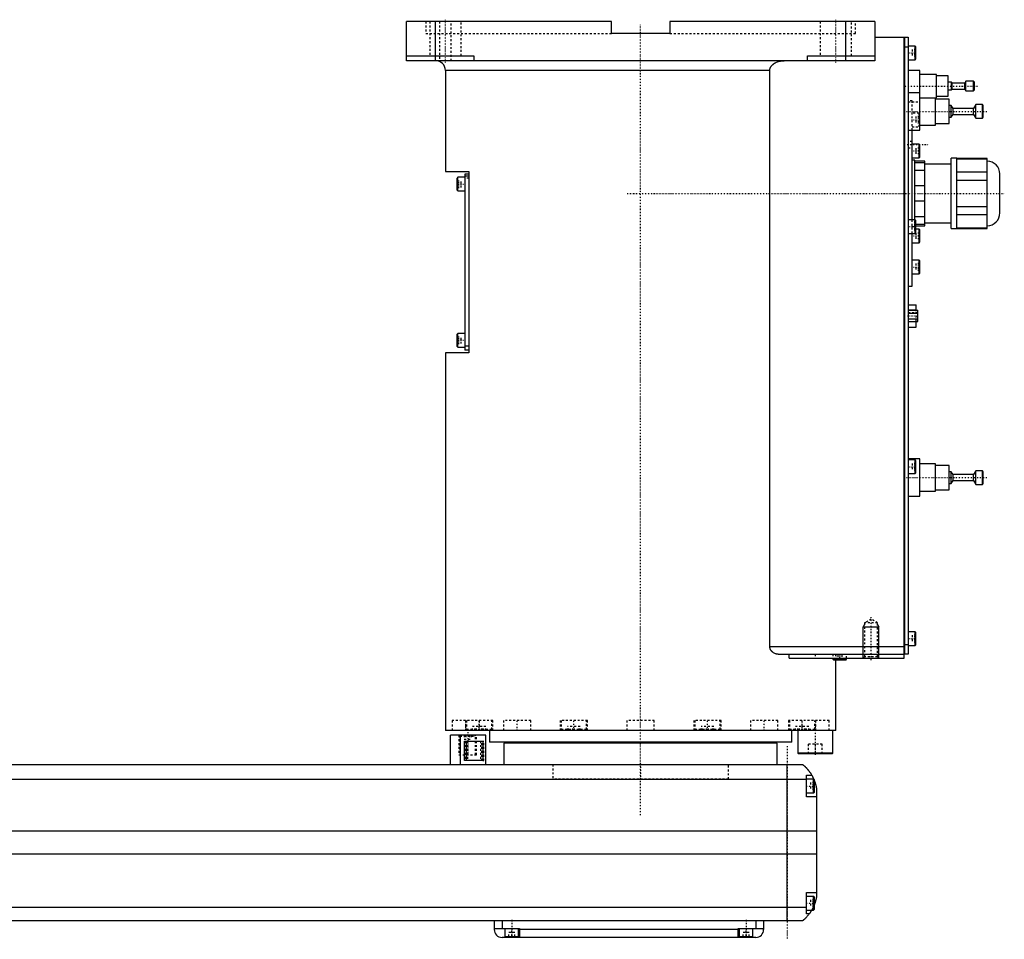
# Model space of a CAD drawing. Extents: x -906 to 186, y -136 to 719.
# Tile 5 of 5: x -318 to 186, y -82 to 389. Entities that reach past the tile are written whole.
import ezdxf

# ---------------------------------------------------------------- set-up
doc = ezdxf.new("R2010")
doc.units = 0
doc.linetypes.add('CENTER', pattern=[1.5, 0.45, -0.5, 0.05, -0.5])
doc.linetypes.add('DASHED', pattern=[2, 1, -1])
for name, color, linetype in [('AM_0', 7, 'CONTINUOUS'), ('AM_10', 7, 'CONTINUOUS'), ('AM_3', 7, 'DASHED'), ('AM_7', 7, 'CENTER')]:
    doc.layers.add(name, color=color, linetype=linetype)

msp = doc.modelspace()

# ---------------------------------------------------------------- linework, layer by layer
at = {"layer": 'AM_0', "color": 7, "linetype": 'CONTINUOUS'}
for p, q in [((-120, 368), (-120, 388)), ((-15, 388), (-120, 388)), ((-105, 368), (-105, 388)), ((-15, 382), (-15, 388)), ((15, 388), (15, 382)), ((120, 388), (15, 388)), ((105, 368), (105, 388)), ((120, 388), (120, 368)), ((15, 382), (-15, 382)), ((120, 380), (135, 380)), ((135, 62), (135, 380)), ((135, 379.95), (135.05, 379.95)), ((135.05, 380), (135.05, 64)), ((135.05, 380), (137, 380)), ((137, 380), (137, 64)), ((135, 374.95), (135.05, 374.95)), ((137, 375), (135.05, 375)), ((140.6, 375.5), (137, 375.5)), ((141, 375.1), (140.6, 375.5)), ((140.6, 368.5), (140.6, 375.5)), ((141, 368.9), (141, 375.1)), ((-120, 370.5), (-85.5, 370.5)), ((-85.5, 370.5), (-85.5, 368)), ((85.5, 368), (85.5, 370.5)), ((85.5, 370.5), (120, 370.5)), ((137, 368.5), (140.6, 368.5)), ((140.6, 368.5), (141, 368.9)), ((120, 368), (-120, 368)), ((-100, 363), (-100, 311.3)), ((66.14, 363), (-100, 363)), ((66.14, 68), (66.14, 363)), ((143, 363), (137, 363)), ((143, 332.5), (143, 363)), ((151.5, 361), (143, 361)), ((151.5, 349), (151.5, 361)), ((157.5, 360.25), (151.5, 360.25)), ((157.5, 349.75), (157.5, 360.25)), ((159.2, 357), (157.5, 357)), ((159.5, 356.5), (159.2, 357)), ((159.2, 353), (159.2, 357)), ((159.2, 353), (159.5, 353.5)), ((166, 356.5), (159.5, 356.5)), ((159.5, 353.5), (159.5, 356.5)), ((159.5, 353.5), (166, 353.5)), ((166.6, 357.5), (166, 356.5)), ((166, 353.5), (166, 356.5)), ((166, 353.5), (166.6, 352.5)), ((170.5, 357.5), (166.6, 357.5)), ((166.6, 352.5), (166.6, 357.5)), ((171, 357), (170.5, 357.5)), ((170.5, 352.5), (170.5, 357.5)), ((171, 353), (171, 357)), ((143, 351.5), (137, 351.5)), ((143, 349), (151.5, 349)), ((151, 335), (151, 349)), ((158, 348.25), (151, 348.25)), ((151.5, 349.75), (157.5, 349.75)), ((157.5, 353), (159.2, 353)), ((158, 335.75), (158, 348.25)), ((166.6, 352.5), (170.5, 352.5)), ((170.5, 352.5), (171, 353)), ((159.1, 345), (158, 345)), ((160, 343.5), (159.1, 345)), ((159.1, 339), (159.1, 345)), ((170.5, 343.5), (160, 343.5)), ((160, 340.5), (160, 343.5)), ((171.7, 345.5), (170.5, 343.5)), ((170.5, 340.5), (170.5, 343.5)), ((175, 345.5), (171.7, 345.5)), ((171.7, 338.5), (171.7, 345.5)), ((175.5, 345), (175, 345.5)), ((175, 338.5), (175, 345.5)), ((175.5, 339), (175.5, 345)), ((158, 339), (159.1, 339)), ((159.1, 339), (160, 340.5)), ((160, 340.5), (170.5, 340.5)), ((170.5, 340.5), (171.7, 338.5)), ((171.7, 338.5), (175, 338.5)), ((175, 338.5), (175.5, 339)), ((143, 335), (151, 335)), ((151, 335.75), (158, 335.75)), ((137, 332.5), (143, 332.5)), ((139, 286.5), (139, 332.5)), ((142.6, 325.25), (139, 325.25)), ((143, 324.85), (142.6, 325.25)), ((142.6, 318.25), (142.6, 325.25)), ((143, 318.65), (143, 324.85)), ((139, 318.25), (142.6, 318.25)), ((142.6, 318.25), (143, 318.65)), ((162, 318), (159, 318)), ((159, 282), (159, 318)), ((162, 282), (162, 318)), ((177.5, 317.88), (162, 317.88)), ((162, 317.73), (177.5, 317.73)), ((177.5, 282.12), (177.5, 317.88)), ((140.5, 317), (139, 317)), ((140.5, 286.49), (140.5, 317)), ((145.5, 316.5), (140.5, 316.5)), ((140.5, 315.87), (145.5, 315.87)), ((145.5, 283.5), (145.5, 316.5)), ((159, 315), (145.5, 315)), ((-100, 311.3), (-88, 311.3)), ((-93.6, 308.3), (-94, 307.9)), ((-94, 301.7), (-94, 307.9)), ((-90, 308.3), (-93.6, 308.3)), ((-93.6, 301.3), (-93.6, 308.3)), ((-88, 309.8), (-90, 309.8)), ((-90, 309.8), (-90, 219.8)), ((-88, 308.8), (-90, 308.8)), ((-88, 311.3), (-88, 218.3)), ((145.5, 311.84), (140.5, 311.84)), ((177.5, 310.85), (162, 310.85)), ((184, 290), (184, 310)), ((140.5, 304.03), (145.5, 304.03)), ((162, 306.88), (177.5, 306.88)), ((-94, 301.7), (-93.6, 301.3)), ((-93.6, 301.3), (-90, 301.3)), ((145.5, 295.97), (140.5, 295.97)), ((177.5, 293.12), (162, 293.12)), ((140.5, 288.16), (145.5, 288.16)), ((162, 289.15), (177.5, 289.15)), ((140.6, 286.5), (137, 286.5)), ((141, 286.1), (140.6, 286.5)), ((140.6, 279.5), (140.6, 286.5)), ((141, 279.9), (141, 286.1)), ((145.5, 284.13), (141, 284.13)), ((141, 283.5), (145.5, 283.5)), ((145.5, 285), (159, 285)), ((137, 279.5), (140.6, 279.5)), ((139, 252.5), (139, 279.5)), ((140.6, 279.5), (141, 279.9)), ((142.6, 281.75), (141, 281.75)), ((143, 281.35), (142.6, 281.75)), ((142.6, 274.75), (142.6, 281.75)), ((143, 275.15), (143, 281.35)), ((159, 282), (162, 282)), ((177.5, 282.27), (162, 282.27)), ((162, 282.12), (177.5, 282.12)), ((139, 274.75), (142.6, 274.75)), ((142.6, 274.75), (143, 275.15)), ((142.6, 265.83), (139, 265.83)), ((143, 265.43), (142.6, 265.83)), ((142.6, 258.83), (142.6, 265.83)), ((143, 259.23), (143, 265.43)), ((139, 258.83), (142.6, 258.83)), ((142.6, 258.83), (143, 259.23)), ((137, 252.5), (139, 252.5)), ((137, 243), (141.1, 243)), ((141.1, 240.19), (141.1, 243)), ((137, 240.47), (141.1, 240.47)), ((137, 240.19), (142, 240.19)), ((137, 238.74), (142, 238.74)), ((142, 234.41), (142, 240.19)), ((137, 235.86), (142, 235.86)), ((137, 234.41), (142, 234.41)), ((141.1, 231.6), (141.1, 234.41)), ((-93.6, 228.3), (-94, 227.9)), ((-94, 221.7), (-94, 227.9)), ((-90, 228.3), (-93.6, 228.3)), ((-93.6, 221.3), (-93.6, 228.3)), ((137, 231.6), (141.1, 231.6)), ((-100, 218.3), (-100, 25)), ((-88, 218.3), (-100, 218.3)), ((-94, 221.7), (-93.6, 221.3)), ((-93.6, 221.3), (-90, 221.3)), ((-88, 221.8), (-90, 221.8)), ((-88, 219.8), (-90, 219.8)), ((143, 164), (137, 164)), ((140.6, 163.5), (137, 163.5)), ((141, 163.1), (140.6, 163.5)), ((140.6, 156.5), (140.6, 163.5)), ((141, 156.9), (141, 163.1)), ((143, 145), (143, 164)), ((151, 161.5), (143, 161.5)), ((151, 147.5), (151, 161.5)), ((137, 156.5), (140.6, 156.5)), ((140.6, 156.5), (141, 156.9)), ((158, 160.75), (151, 160.75)), ((158, 148.25), (158, 160.75)), ((159.1, 157.5), (158, 157.5)), ((160, 156), (159.1, 157.5)), ((159.1, 151.5), (159.1, 157.5)), ((171.7, 158), (170.5, 156)), ((175, 158), (171.7, 158)), ((171.7, 151), (171.7, 158)), ((175.5, 157.5), (175, 158)), ((175, 151), (175, 158)), ((175.5, 151.5), (175.5, 157.5)), ((158, 151.5), (159.1, 151.5)), ((159.1, 151.5), (160, 153)), ((170.5, 156), (160, 156)), ((160, 153), (160, 156)), ((160, 153), (170.5, 153)), ((170.5, 153), (170.5, 156)), ((170.5, 153), (171.7, 151)), ((175, 151), (175.5, 151.5)), ((143, 147.5), (151, 147.5)), ((151, 148.25), (158, 148.25)), ((171.7, 151), (175, 151)), ((137, 145), (143, 145)), ((140.6, 75.5), (137, 75.5)), ((141, 75.1), (140.6, 75.5)), ((140.6, 68.5), (140.6, 75.5)), ((141, 68.9), (141, 75.1)), ((66.14, 68), (135, 68)), ((135, 69.05), (135.05, 69.05)), ((135.05, 69), (137, 69)), ((137, 68.5), (140.6, 68.5)), ((140.6, 68.5), (141, 68.9)), ((70.42, 64), (135, 64)), ((75.99, 62), (75.99, 64)), ((75.99, 62), (135, 62)), ((98.5, 62), (98.5, 61.4)), ((98.5, 61.4), (98.9, 61)), ((105.5, 61.4), (98.5, 61.4)), ((105.1, 61), (98.9, 61)), ((100, 25), (100, 61)), ((105.1, 61), (105.5, 61.4)), ((105.5, 61.4), (105.5, 62)), ((135, 64.05), (135.05, 64.05)), ((137, 64), (135.05, 64)), ((100, 25), (-100, 25)), ((-97.35, 7.5), (-97.35, 22.5)), ((-79.35, 22.5), (-97.35, 22.5)), ((-92.35, 7.5), (-92.35, 22.5)), ((-88.79, 25.01), (-88.79, 25)), ((-79.35, 7.5), (-79.35, 22.5)), ((-77.5, 25), (-77.5, 19)), ((40.35, 25), (40.35, 25)), ((77.5, 19), (77.5, 25)), ((80.5, 25), (80.5, 13.4)), ((88.79, 25), (88.79, 25.01)), ((98.5, 13.4), (98.5, 25)), ((-90.27, 19.5), (-80.84, 19.5)), ((-90.27, 9.5), (-90.27, 19.5)), ((-89.16, 9.5), (-89.16, 19.5)), ((-80.84, 19.5), (-80.84, 9.5)), ((77.5, 19), (-77.5, 19)), ((-70, 18.5), (-70, 7.5)), ((70, 18.5), (-70, 18.5)), ((-55, 19), (-55, 18.5)), ((55, 18.5), (55, 19)), ((70, 7.5), (70, 18.5)), ((80.5, 13.4), (80.9, 13)), ((98.5, 13.4), (80.5, 13.4)), ((98.1, 13), (80.9, 13)), ((98.1, 13), (98.5, 13.4)), ((-517, 7.5), (83, 7.5)), ((-80.84, 9.5), (-90.27, 9.5)), ((75, -72.5), (75, 7.5)), ((85, -9), (85, 2)), ((85, 2), (87.65, 2)), ((88.6, 0), (85, 0)), ((89, -0.4), (88.6, 0)), ((88.6, -7), (88.6, 0)), ((85, -0.2), (-519, -0.2)), ((89, -6.6), (89, -0.4)), ((90, -4.5), (90, -60.5)), ((85, -7), (88.6, -7)), ((90, -9), (85, -9)), ((88.6, -7), (89, -6.6)), ((90, -26.54), (-524, -26.54)), ((90, -38.4), (-524, -38.4)), ((85, -69), (85, -58)), ((85, -58), (90, -58)), ((88.6, -60), (85, -60)), ((89, -60.4), (88.6, -60)), ((88.6, -67), (88.6, -60)), ((89, -66.6), (89, -60.4)), ((85, -65.78), (-519, -65.78)), ((85, -67), (88.6, -67)), ((86.34, -69), (85, -69)), ((88.6, -67), (89, -66.6)), ((83, -72.5), (-517, -72.5)), ((-75, -72.5), (-75, -77)), ((-71, -72.5), (-71, -76.5)), ((59, -72.5), (59, -76.5)), ((63, -72.5), (63, -77)), ((-75, -76.5), (-62, -76.5)), ((-69.5, -76.5), (-69.5, -80.5)), ((-69.5, -80.5), (-62.5, -80.5)), ((-66, -81), (-66, -80.5)), ((-62.5, -80.5), (-62.5, -76.5)), ((-62, -76.5), (-62, -81)), ((50, -77), (-62, -77)), ((50, -76.5), (63, -76.5)), ((50, -81), (50, -76.5)), ((50.5, -76.5), (50.5, -80.5)), ((50.5, -80.5), (57.5, -80.5)), ((54, -81), (54, -80.5)), ((57.5, -80.5), (57.5, -76.5)), ((59, -81), (-71, -81))]:
    msp.add_line(p, q, dxfattribs=at)
for points in [[(66.14, 363, 0), (66.14, 363.04, 0), (66.15, 363.13, 0), (66.15, 363.22, 0), (66.15, 363.26, 0), (66.16, 363.31, 0), (66.17, 363.4, 0), (66.18, 363.49, 0), (66.19, 363.58, 0), (66.21, 363.67, 0), (66.23, 363.76, 0), (66.24, 363.8, 0), (66.25, 363.85, 0), (66.28, 363.94, 0), (66.3, 364.02, 0), (66.33, 364.11, 0), (66.36, 364.2, 0), (66.4, 364.28, 0), (66.41, 364.32, 0), (66.43, 364.37, 0), (66.47, 364.45, 0), (66.5, 364.53, 0), (66.52, 364.57, 0), (66.54, 364.6, 0), (66.58, 364.68, 0), (66.62, 364.76, 0), (66.65, 364.79, 0), (66.67, 364.83, 0), (66.71, 364.91, 0), (66.76, 364.98, 0), (66.81, 365.06, 0), (66.86, 365.13, 0), (66.92, 365.21, 0), (66.94, 365.24, 0), (66.97, 365.28, 0), (67.03, 365.35, 0), (67.09, 365.42, 0), (67.15, 365.49, 0), (67.21, 365.56, 0), (67.27, 365.63, 0), (67.3, 365.67, 0), (67.33, 365.7, 0), (67.4, 365.77, 0), (67.46, 365.83, 0), (67.53, 365.89, 0), (67.6, 365.96, 0), (67.66, 366.02, 0), (67.7, 366.05, 0), (67.73, 366.08, 0), (67.8, 366.13, 0), (67.87, 366.19, 0), (67.93, 366.24, 0), (68, 366.29, 0), (68.07, 366.35, 0), (68.11, 366.37, 0), (68.14, 366.4, 0), (68.21, 366.45, 0), (68.29, 366.5, 0), (68.36, 366.55, 0), (68.44, 366.6, 0), (68.51, 366.65, 0), (68.55, 366.67, 0), (68.59, 366.7, 0), (68.67, 366.74, 0), (68.75, 366.79, 0), (68.79, 366.81, 0), (68.83, 366.84, 0), (68.91, 366.88, 0), (68.99, 366.93, 0), (69.03, 366.95, 0), (69.07, 366.97, 0), (69.16, 367.01, 0), (69.24, 367.05, 0), (69.53, 367.19, 0), (70.04, 367.4, 0), (70.53, 367.56, 0), (71.05, 367.7, 0), (71.59, 367.82, 0), (71.86, 367.87, 0), (72.14, 367.91, 0), (72.69, 367.97, 0), (73.23, 368, 0), (73.48, 368, 0)], [(70.42, 64, 0), (70.27, 64, 0), (69.97, 64.02, 0), (69.66, 64.07, 0), (69.5, 64.1, 0), (69.34, 64.14, 0), (69.03, 64.24, 0), (68.72, 64.36, 0), (68.41, 64.5, 0), (68.12, 64.67, 0), (67.83, 64.86, 0), (67.69, 64.97, 0), (67.67, 64.99, 0), (67.62, 65.02, 0), (67.58, 65.06, 0), (67.55, 65.08, 0), (67.53, 65.1, 0), (67.49, 65.14, 0), (67.45, 65.17, 0), (67.4, 65.21, 0), (67.36, 65.25, 0), (67.32, 65.3, 0), (67.3, 65.32, 0), (67.28, 65.34, 0), (67.24, 65.38, 0), (67.2, 65.42, 0), (67.16, 65.47, 0), (67.12, 65.51, 0), (67.08, 65.56, 0), (67.06, 65.58, 0), (67.04, 65.6, 0), (67, 65.65, 0), (66.96, 65.7, 0), (66.92, 65.75, 0), (66.88, 65.8, 0), (66.84, 65.86, 0), (66.83, 65.88, 0), (66.81, 65.91, 0), (66.77, 65.96, 0), (66.74, 66.02, 0), (66.7, 66.07, 0), (66.67, 66.13, 0), (66.63, 66.19, 0), (66.62, 66.22, 0), (66.6, 66.25, 0), (66.57, 66.31, 0), (66.54, 66.37, 0), (66.51, 66.43, 0), (66.48, 66.49, 0), (66.45, 66.55, 0), (66.44, 66.58, 0), (66.42, 66.61, 0), (66.4, 66.68, 0), (66.37, 66.74, 0), (66.36, 66.77, 0), (66.35, 66.81, 0), (66.33, 66.87, 0), (66.31, 66.94, 0), (66.3, 66.97, 0), (66.29, 67, 0), (66.27, 67.07, 0), (66.25, 67.14, 0), (66.23, 67.21, 0), (66.22, 67.27, 0), (66.21, 67.34, 0), (66.2, 67.38, 0), (66.19, 67.41, 0), (66.18, 67.48, 0), (66.17, 67.55, 0), (66.16, 67.62, 0), (66.16, 67.69, 0), (66.15, 67.76, 0), (66.15, 67.79, 0), (66.15, 67.83, 0), (66.15, 67.9, 0), (66.14, 67.97, 0), (66.14, 68, 0)], [(83, 7.5, 0), (83, 7.5, 0), (83, 7.5, 0), (83, 7.5, 0), (83.01, 7.5, 0), (83.01, 7.49, 0), (83.01, 7.49, 0), (83.02, 7.49, 0), (83.02, 7.48, 0), (83.03, 7.47, 0), (83.04, 7.47, 0), (83.05, 7.46, 0), (83.05, 7.46, 0), (83.06, 7.45, 0), (83.08, 7.44, 0), (83.09, 7.42, 0), (83.11, 7.41, 0), (83.12, 7.4, 0), (83.13, 7.39, 0), (83.14, 7.38, 0), (83.16, 7.37, 0), (83.18, 7.35, 0), (83.19, 7.34, 0), (83.2, 7.33, 0), (83.23, 7.31, 0), (83.25, 7.29, 0), (83.27, 7.28, 0), (83.28, 7.27, 0), (83.3, 7.24, 0), (83.33, 7.22, 0), (83.36, 7.2, 0), (83.39, 7.17, 0), (83.42, 7.14, 0), (83.44, 7.13, 0), (83.46, 7.11, 0), (83.49, 7.08, 0), (83.52, 7.05, 0), (83.56, 7.02, 0), (83.6, 6.99, 0), (83.63, 6.96, 0), (83.65, 6.94, 0), (83.67, 6.92, 0), (83.71, 6.89, 0), (83.75, 6.85, 0), (83.79, 6.81, 0), (83.83, 6.77, 0), (83.88, 6.74, 0), (83.9, 6.72, 0), (83.92, 6.69, 0), (83.96, 6.65, 0), (84.01, 6.61, 0), (84.06, 6.57, 0), (84.1, 6.52, 0), (84.15, 6.48, 0), (84.17, 6.46, 0), (84.2, 6.43, 0), (84.25, 6.39, 0), (84.29, 6.34, 0), (84.34, 6.29, 0), (84.39, 6.24, 0), (84.44, 6.19, 0), (84.47, 6.17, 0), (84.49, 6.14, 0), (84.54, 6.09, 0), (84.6, 6.04, 0), (84.62, 6.01, 0), (84.65, 5.98, 0), (84.7, 5.93, 0), (84.75, 5.87, 0), (84.78, 5.85, 0), (84.81, 5.82, 0), (84.86, 5.76, 0), (84.91, 5.71, 0), (84.97, 5.65, 0), (85.02, 5.59, 0), (85.07, 5.53, 0), (85.1, 5.5, 0), (85.13, 5.47, 0), (85.18, 5.41, 0), (85.24, 5.35, 0), (85.29, 5.28, 0), (85.35, 5.22, 0), (85.41, 5.16, 0), (85.43, 5.12, 0), (85.46, 5.09, 0), (85.52, 5.02, 0), (85.58, 4.96, 0), (85.63, 4.89, 0), (85.69, 4.82, 0), (85.75, 4.75, 0), (85.78, 4.72, 0), (85.81, 4.68, 0), (85.86, 4.61, 0), (85.92, 4.54, 0), (85.98, 4.46, 0), (86.04, 4.39, 0), (86.1, 4.32, 0), (86.13, 4.28, 0), (86.15, 4.24, 0), (86.21, 4.16, 0), (86.27, 4.09, 0), (86.33, 4.01, 0), (86.39, 3.93, 0), (86.45, 3.85, 0), (86.48, 3.81, 0), (86.51, 3.77, 0), (86.56, 3.69, 0), (86.62, 3.61, 0), (86.65, 3.57, 0), (86.68, 3.52, 0), (86.74, 3.44, 0), (86.8, 3.36, 0), (86.83, 3.32, 0), (86.85, 3.27, 0), (86.91, 3.19, 0), (86.97, 3.1, 0), (87.02, 3.02, 0), (87.08, 2.93, 0), (87.14, 2.84, 0), (87.16, 2.8, 0), (87.19, 2.76, 0), (87.25, 2.67, 0), (87.3, 2.58, 0), (87.49, 2.27, 0), (87.65, 2, 0)], [(87.65, 2, 0), (87.65, 2, 0), (87.66, 1.98, 0), (87.67, 1.96, 0), (87.68, 1.94, 0), (87.7, 1.91, 0), (87.73, 1.86, 0), (87.77, 1.79, 0), (87.82, 1.7, 0), (87.87, 1.6, 0), (87.93, 1.49, 0), (87.96, 1.43, 0), (88, 1.36, 0), (88.07, 1.23, 0), (88.14, 1.08, 0), (88.22, 0.92, 0), (88.31, 0.76, 0), (88.39, 0.58, 0), (88.43, 0.49, 0), (88.47, 0.4, 0), (88.56, 0.21, 0), (88.65, 0.01, 0), (88.69, -0.09, 0)], [(89, -0.86, 0), (89.03, -0.95, 0), (89.1, -1.14, 0), (89.17, -1.33, 0), (89.21, -1.43, 0), (89.24, -1.52, 0), (89.31, -1.72, 0), (89.37, -1.92, 0), (89.43, -2.13, 0), (89.49, -2.33, 0), (89.55, -2.54, 0), (89.58, -2.64, 0), (89.61, -2.74, 0), (89.66, -2.95, 0), (89.72, -3.15, 0), (89.77, -3.36, 0), (89.81, -3.56, 0), (89.86, -3.77, 0), (89.88, -3.87, 0), (89.9, -3.97, 0), (89.94, -4.18, 0), (89.98, -4.39, 0), (90, -4.5, 0)], [(90, -60.5, 0), (89.98, -60.59, 0), (89.95, -60.78, 0), (89.91, -60.97, 0), (89.89, -61.07, 0), (89.87, -61.17, 0), (89.83, -61.37, 0), (89.78, -61.57, 0), (89.73, -61.78, 0), (89.68, -61.99, 0), (89.63, -62.2, 0), (89.6, -62.3, 0), (89.57, -62.41, 0), (89.51, -62.61, 0), (89.45, -62.82, 0), (89.38, -63.03, 0), (89.32, -63.24, 0), (89.25, -63.44, 0), (89.22, -63.54, 0), (89.18, -63.64, 0), (89.11, -63.84, 0), (89.04, -64.04, 0), (89, -64.14, 0)], [(86.34, -69, 0), (86.2, -69.19, 0), (85.92, -69.55, 0), (85.64, -69.89, 0), (85.5, -70.05, 0), (85.36, -70.21, 0), (85.1, -70.51, 0), (84.84, -70.78, 0), (84.59, -71.04, 0), (84.45, -71.19, 0), (84.41, -71.23, 0), (84.37, -71.27, 0), (84.35, -71.29, 0), (84.33, -71.31, 0), (84.29, -71.34, 0), (84.25, -71.38, 0), (84.21, -71.42, 0), (84.17, -71.45, 0), (84.14, -71.49, 0), (84.12, -71.51, 0), (84.1, -71.53, 0), (84.06, -71.56, 0), (84.03, -71.6, 0), (84.01, -71.61, 0), (83.99, -71.63, 0), (83.96, -71.66, 0), (83.92, -71.69, 0), (83.9, -71.71, 0), (83.89, -71.73, 0), (83.85, -71.76, 0), (83.82, -71.79, 0), (83.79, -71.82, 0), (83.75, -71.85, 0), (83.72, -71.88, 0), (83.71, -71.89, 0), (83.69, -71.91, 0), (83.66, -71.93, 0), (83.63, -71.96, 0), (83.6, -71.99, 0), (83.57, -72.01, 0), (83.54, -72.04, 0), (83.53, -72.05, 0), (83.52, -72.06, 0), (83.49, -72.09, 0), (83.46, -72.11, 0), (83.44, -72.13, 0), (83.41, -72.15, 0), (83.39, -72.17, 0), (83.38, -72.18, 0), (83.37, -72.19, 0), (83.34, -72.21, 0), (83.32, -72.23, 0), (83.3, -72.25, 0), (83.28, -72.27, 0), (83.26, -72.28, 0), (83.25, -72.29, 0), (83.24, -72.3, 0), (83.22, -72.31, 0), (83.2, -72.33, 0), (83.19, -72.34, 0), (83.17, -72.36, 0), (83.16, -72.37, 0), (83.15, -72.38, 0), (83.14, -72.38, 0), (83.13, -72.39, 0), (83.11, -72.41, 0), (83.11, -72.41, 0), (83.1, -72.42, 0), (83.09, -72.43, 0), (83.08, -72.43, 0), (83.07, -72.44, 0), (83.07, -72.44, 0), (83.06, -72.45, 0), (83.05, -72.46, 0), (83.04, -72.46, 0), (83.04, -72.47, 0), (83.03, -72.48, 0), (83.03, -72.48, 0), (83.02, -72.48, 0), (83.02, -72.49, 0), (83.01, -72.49, 0), (83, -72.5, 0), (83, -72.5, 0)], [(87.65, -67, 0), (87.59, -67.1, 0), (87.48, -67.29, 0), (87.37, -67.47, 0), (87.32, -67.55, 0), (87.27, -67.64, 0), (87.16, -67.8, 0), (87.06, -67.96, 0), (86.96, -68.11, 0), (86.87, -68.25, 0), (86.78, -68.38, 0), (86.74, -68.44, 0), (86.7, -68.5, 0), (86.62, -68.61, 0), (86.55, -68.71, 0), (86.49, -68.79, 0), (86.44, -68.86, 0), (86.4, -68.92, 0), (86.38, -68.94, 0), (86.37, -68.96, 0), (86.35, -68.98, 0), (86.34, -69, 0), (86.34, -69, 0)]]:
    msp.add_polyline3d(points, dxfattribs=at)
for centre, radius, start, end in [((-105, 363), 5, 0, 90), ((177.5, 310), 6.5, 0, 90), ((177.5, 290), 6.5, 270, 0), ((-71, -77), 4, 180, 270), ((59, -77), 4, 270, 0)]:
    msp.add_arc(centre, radius, start, end, dxfattribs=at)
at = {"layer": 'AM_10', "color": 7, "linetype": 'CONTINUOUS'}
for p, q in [((114.68, 79.17), (114, 78)), ((114, 62), (114, 78)), ((114, 78), (122, 78)), ((121.32, 79.17), (122, 78)), ((122, 62), (122, 78))]:
    msp.add_line(p, q, dxfattribs=at)
at = {"layer": 'AM_3', "color": 6, "linetype": 'DASHED'}
for p, q in [((-110, 388), (-110, 382)), ((-108, 388), (-108, 370.5)), ((-103, 388), (-103, 368)), ((-97, 368), (-97, 388)), ((-92, 370.5), (-92, 388)), ((92, 388), (92, 370.5)), ((108, 370.5), (108, 388)), ((110, 382), (110, 388)), ((-110, 382), (-15, 382)), ((15, 382), (110, 382)), ((139, 373.73), (139, 370.27)), ((141, 373.73), (139, 373.73)), ((141, 372.87), (139, 372.87)), ((141, 371.13), (139, 371.13)), ((141, 370.27), (139, 370.27)), ((139, 347.5), (137, 347.5)), ((137, 347), (143, 347)), ((139, 332.5), (139, 347.5)), ((142.6, 341.17), (139, 341.17)), ((141, 339.4), (141, 335.94)), ((143, 339.4), (141, 339.4)), ((143, 338.54), (141, 338.54)), ((143, 340.77), (142.6, 341.17)), ((142.6, 334.17), (142.6, 341.17)), ((139, 334.17), (142.6, 334.17)), ((143, 336.81), (141, 336.81)), ((143, 335.94), (141, 335.94)), ((142.6, 334.17), (143, 334.57)), ((139, 326.65), (137, 326.65)), ((137, 323.35), (139, 323.35)), ((141, 323.25), (141, 320.25)), ((143, 323.25), (141, 323.25)), ((143, 321.75), (141, 321.75)), ((143, 320.25), (141, 320.25)), ((-88, 307.8), (-90, 307.8)), ((-94, 306.53), (-92, 306.53)), ((-94, 305.67), (-92, 305.67)), ((-94, 303.93), (-92, 303.93)), ((-94, 303.07), (-92, 303.07)), ((-92, 303.07), (-92, 306.53)), ((139, 279.5), (139, 286.5)), ((141, 284.73), (139, 284.73)), ((141, 283.87), (139, 283.87)), ((139, 283), (140.5, 283)), ((140.5, 283), (140.5, 286.49)), ((141, 284.13), (140.5, 284.13)), ((140.5, 283.5), (141, 283.5)), ((141, 282.13), (139, 282.13)), ((141, 281.75), (139, 281.75)), ((141, 281.27), (139, 281.27)), ((141, 279.75), (141, 276.75)), ((143, 279.75), (141, 279.75)), ((143, 278.25), (141, 278.25)), ((143, 276.75), (141, 276.75)), ((143, 264.06), (141, 264.06)), ((141, 264.06), (141, 260.6)), ((143, 263.19), (141, 263.19)), ((143, 261.46), (141, 261.46)), ((143, 260.6), (141, 260.6)), ((142, 238.85), (137, 238.85)), ((141.1, 234.41), (141.1, 240.19)), ((137, 235.87), (141.1, 235.87)), ((137, 235.75), (142, 235.75)), ((-94, 226.53), (-92, 226.53)), ((-94, 225.67), (-92, 225.67)), ((-94, 223.93), (-92, 223.93)), ((-94, 223.07), (-92, 223.07)), ((-92, 223.07), (-92, 226.53)), ((139, 161.73), (139, 158.27)), ((141, 161.73), (139, 161.73)), ((141, 160.87), (139, 160.87)), ((141, 159.13), (139, 159.13)), ((141, 158.27), (139, 158.27)), ((118, 82), (114.68, 80.08)), ((121.32, 80.08), (118, 82)), ((114.68, 80.08), (114.68, 62.68)), ((121.32, 80.08), (114.68, 80.08)), ((121.32, 62.68), (121.32, 80.08)), ((139, 73.73), (139, 70.27)), ((141, 73.73), (139, 73.73)), ((141, 72.87), (139, 72.87)), ((141, 71.13), (139, 71.13)), ((141, 70.27), (139, 70.27)), ((89.3, 64), (89.3, 62)), ((98.5, 64), (98.5, 62)), ((100, 61), (98.9, 61)), ((100, 61), (100, 64)), ((100.5, 61), (100.5, 63)), ((103.5, 63), (100.5, 63)), ((102, 61), (102, 63)), ((103.5, 61), (103.5, 63)), ((105.5, 62), (105.5, 64)), ((114.68, 62.68), (114, 62)), ((121.32, 62.68), (114.68, 62.68)), ((122, 62), (121.32, 62.68)), ((-96.5, 30), (-96.5, 25)), ((-75.69, 30), (-96.5, 30)), ((-89.69, 30), (-89.69, 25)), ((-89.19, 30), (-89.19, 25.4)), ((-89.19, 25.4), (-88.79, 25.01)), ((-76.19, 25.4), (-89.19, 25.4)), ((-86.12, 25), (-86.12, 27)), ((-79.25, 27), (-86.12, 27)), ((-84.8, 25), (-84.8, 27)), ((-84.01, 25), (-84.01, 27)), ((-82.5, 25), (-82.5, 30)), ((-81.36, 25), (-81.36, 27)), ((-80.58, 25), (-80.58, 27)), ((-79.25, 25), (-79.25, 27)), ((-76.59, 25), (-76.19, 25.4)), ((-76.19, 25.4), (-76.19, 30)), ((-75.69, 25), (-75.69, 30)), ((-70.29, 30), (-70.29, 25)), ((-56.29, 30), (-70.29, 30)), ((-56.29, 25), (-56.29, 30)), ((-41.25, 30), (-41.25, 25)), ((-27.25, 30), (-41.25, 30)), ((-40.75, 30), (-40.75, 25.4)), ((-40.75, 25.4), (-40.35, 25)), ((-27.75, 25.4), (-40.75, 25.4)), ((-37.45, 25), (-37.45, 27)), ((-31.05, 27), (-37.45, 27)), ((-37, 25), (-37, 27)), ((-34.7, 25), (-34.7, 27)), ((-33.8, 25), (-33.8, 27)), ((-31.5, 25), (-31.5, 27)), ((-31.05, 25), (-31.05, 27)), ((-28.15, 25), (-27.75, 25.4)), ((-27.75, 25.4), (-27.75, 30)), ((-27.25, 25), (-27.25, 30)), ((-7, 30), (-7, 25)), ((7, 30), (-7, 30)), ((7, 25), (7, 30)), ((27.25, 30), (27.25, 25)), ((41.25, 30), (27.25, 30)), ((27.75, 30), (27.75, 25.4)), ((27.75, 25.4), (28.15, 25)), ((40.75, 25.4), (27.75, 25.4)), ((31.05, 25), (31.05, 27)), ((37.45, 27), (31.05, 27)), ((31.5, 25), (31.5, 27)), ((33.8, 25), (33.8, 27)), ((34.7, 25), (34.7, 27)), ((37, 25), (37, 27)), ((37.45, 25), (37.45, 27)), ((40.35, 25), (40.75, 25.4)), ((40.75, 25.4), (40.75, 30)), ((41.25, 25), (41.25, 30)), ((56.29, 30), (56.29, 25)), ((70.29, 30), (56.29, 30)), ((70.29, 25), (70.29, 30)), ((75.69, 30), (75.69, 25)), ((96.5, 30), (75.69, 30)), ((76.19, 30), (76.19, 25.4)), ((76.19, 25.4), (76.59, 25)), ((89.19, 25.4), (76.19, 25.4)), ((79.25, 25), (79.25, 27)), ((86.12, 27), (79.25, 27)), ((80.58, 25), (80.58, 27)), ((81.36, 25), (81.36, 27)), ((82.5, 30), (82.5, 25)), ((84.01, 25), (84.01, 27)), ((84.8, 25), (84.8, 27)), ((86.12, 25), (86.12, 27)), ((88.79, 25.01), (89.19, 25.4)), ((89.19, 25.4), (89.19, 30)), ((89.69, 25), (89.69, 30)), ((96.5, 25), (96.5, 30)), ((-93.1, 22.5), (-93.1, 12.5)), ((-92.2, 22.5), (-92.6, 22.1)), ((-92.6, 22.1), (-92.6, 12.5)), ((-92.6, 22.1), (-84.6, 22.1)), ((-90.33, 22.5), (-90.33, 20.5)), ((-90.33, 20.5), (-86.87, 20.5)), ((-89.47, 22.5), (-89.47, 20.5)), ((-87.73, 22.5), (-87.73, 20.5)), ((-86.87, 22.5), (-86.87, 20.5)), ((-84.6, 22.1), (-85, 22.5)), ((-84.6, 12.5), (-84.6, 22.1)), ((-84.1, 12.5), (-84.1, 22.5)), ((-89.75, 19.5), (-89.75, 9.5)), ((-88.64, 19.5), (-88.64, 9.5)), ((-81.95, 19.5), (-81.95, 9.5)), ((-81.43, 9.5), (-81.43, 19.5)), ((-80.84, 19.5), (-80.32, 19.5)), ((-80.32, 9.5), (-80.32, 19.5)), ((86, 13), (86, 18)), ((93, 18), (86, 18)), ((89.5, 13), (89.5, 18)), ((93, 13), (93, 18)), ((-93.1, 12.5), (-84.1, 12.5)), ((-80.84, 9.5), (-80.32, 9.5)), ((-45, 7.5), (-45, 0)), ((-45, 7.5), (-45, 0)), ((45, 0), (45, 7.5)), ((45, 0), (45, 7.5)), ((45, 0), (-45, 0)), ((87, -1.77), (87, -5.23)), ((89, -1.77), (87, -1.77)), ((89, -2.63), (87, -2.63)), ((89, -4.37), (87, -4.37)), ((89, -5.23), (87, -5.23)), ((87, -61.77), (87, -65.23)), ((89, -61.77), (87, -61.77)), ((89, -62.63), (87, -62.63)), ((89, -64.37), (87, -64.37)), ((89, -65.23), (87, -65.23)), ((-67.5, -80.5), (-67.5, -78.5)), ((-64.5, -78.5), (-67.5, -78.5)), ((-66, -80.5), (-66, -76.5)), ((-64.5, -80.5), (-64.5, -78.5)), ((52.5, -80.5), (52.5, -78.5)), ((55.5, -78.5), (52.5, -78.5)), ((54, -80.5), (54, -76.5)), ((55.5, -80.5), (55.5, -78.5))]:
    msp.add_line(p, q, dxfattribs=at)
for points in [[(88.69, -0.09, 0), (88.74, -0.21, 0), (88.84, -0.46, 0), (88.95, -0.72, 0), (89, -0.86, 0)], [(89, -64.14, 0), (88.97, -64.23, 0), (88.9, -64.4, 0), (88.83, -64.57, 0), (88.8, -64.66, 0), (88.76, -64.75, 0), (88.69, -64.92, 0), (88.61, -65.09, 0), (88.54, -65.26, 0), (88.46, -65.42, 0), (88.39, -65.59, 0), (88.35, -65.67, 0), (88.31, -65.75, 0), (88.23, -65.91, 0), (88.15, -66.06, 0), (88.08, -66.22, 0), (88, -66.37, 0), (87.92, -66.51, 0), (87.88, -66.59, 0), (87.84, -66.66, 0), (87.76, -66.8, 0), (87.69, -66.93, 0), (87.65, -67, 0)]]:
    msp.add_polyline3d(points, dxfattribs=at)
at = {"layer": 'AM_7', "color": 4, "linetype": 'CENTER'}
for p, q in [((-100, 367), (-100, 389)), ((100, 367), (100, 389)), ((0, -18.4), (0, 386.4)), ((136.8, 372), (141.2, 372)), ((135.3, 355), (172.7, 355)), ((135.07, 342), (177.43, 342)), ((138.8, 337.67), (143.2, 337.67)), ((136.5, 325), (147.5, 325)), ((138.8, 321.75), (143.2, 321.75)), ((-94.2, 304.8), (-89.8, 304.8)), ((-6.95, 300), (186.25, 300)), ((136.8, 283), (141.2, 283)), ((138.8, 278.25), (143.2, 278.25)), ((138.8, 262.33), (143.2, 262.33)), ((136.75, 237.3), (142.25, 237.3)), ((-94.2, 224.8), (-89.8, 224.8)), ((136.8, 160), (141.2, 160)), ((135.07, 154.5), (177.43, 154.5)), ((118, 61), (118, 83)), ((136.8, 72), (141.2, 72)), ((102, 60.85), (102, 64.15)), ((-89.5, 24.75), (-89.5, 30.25)), ((-82.69, 24.75), (-82.69, 30.25)), ((-63.29, 24.75), (-63.29, 30.25)), ((-34.25, 24.75), (-34.25, 30.25)), ((34.25, 24.75), (34.25, 30.25)), ((63.29, 24.75), (63.29, 30.25)), ((82.69, 24.75), (82.69, 30.25)), ((89.5, 12.4), (89.5, 30.25)), ((-88.6, 24.05), (-88.6, 11.95)), ((75, 17), (75, -82)), ((0, 7.88), (0, -0.38)), ((84.8, -3.5), (89.2, -3.5)), ((84.8, -63.5), (89.2, -63.5)), ((-66, -72.1), (-66, -80.9)), ((54, -72.1), (54, -80.9))]:
    msp.add_line(p, q, dxfattribs=at)

doc.saveas('drawing.dxf')
